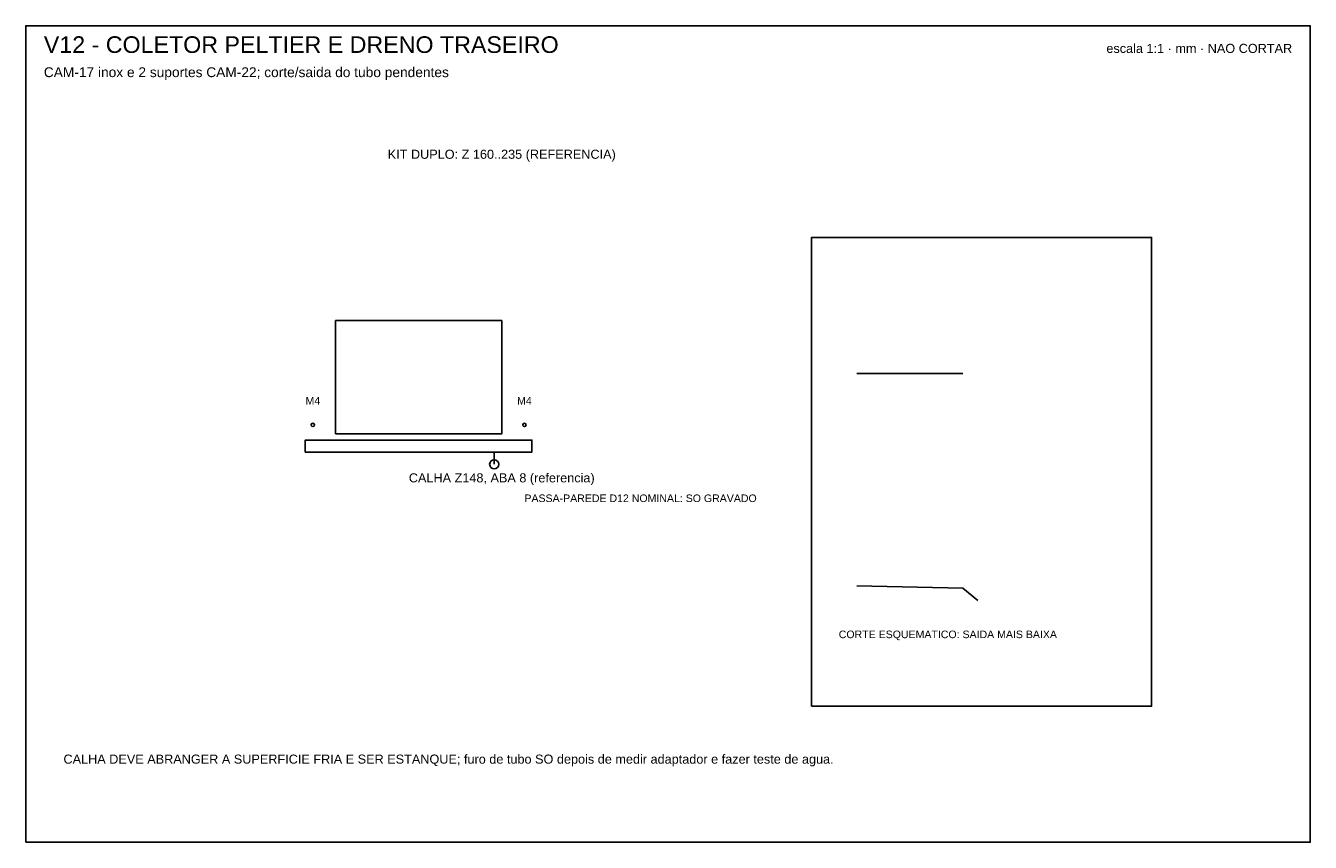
# Model space of a CAD drawing. Header units: millimetres. Extents: x 0 to 850, y 0 to 540.
import ezdxf
from ezdxf.enums import TextEntityAlignment as Align

# ---------------------------------------------------------------- set-up
doc = ezdxf.new("R2010")
doc.units = ezdxf.units.MM
for name, color, linetype in [('GRAVACAO', 3, 'Continuous'), ('MOLDURA', 8, 'Continuous'), ('REF', 9, 'Continuous'), ('TEXTO', 7, 'Continuous')]:
    doc.layers.add(name, color=color, linetype=linetype)
doc.styles.add('ARIAL', font='arial.ttf')

msp = doc.modelspace()

# ---------------------------------------------------------------- linework, layer by layer
at = {"layer": 'GRAVACAO'}
for p, q in [((550, 310), (620, 310)), ((310, 258), (310, 250)), ((620, 168), (630, 160))]:
    msp.add_line(p, q, dxfattribs=at)
msp.add_lwpolyline([(205, 270), (315, 270), (315, 345), (205, 345)], close=True, dxfattribs=at)
for centre, radius in [((190, 276), 1.12), ((330, 276), 1.12), ((310, 250), 3)]:
    msp.add_circle(centre, radius, dxfattribs=at)
at = {"layer": 'MOLDURA'}
for points in [[(0, 0), (850, 0), (850, 540), (0, 540)], [(520, 90), (745, 90), (745, 400), (520, 400)]]:
    msp.add_lwpolyline(points, close=True, dxfattribs=at)
at = {"layer": 'REF'}
msp.add_line((550, 169.5), (620, 168), dxfattribs=at)
msp.add_lwpolyline([(185, 258), (335, 258), (335, 266), (185, 266)], close=True, dxfattribs=at)

# ---------------------------------------------------------------- texts
at = {"layer": 'TEXTO', "style": 'ARIAL'}
for s, height, p in [('V12 - COLETOR PELTIER E DRENO TRASEIRO', 11, (12, 522)), ('CAM-17 inox e 2 suportes CAM-22; corte/saida do tubo pendentes', 6.5, (12, 506)), ('PASSA-PAREDE D12 NOMINAL: SO GRAVADO', 5, (330, 225)), ('CORTE ESQUEMATICO: SAIDA MAIS BAIXA', 5, (538, 135)), ('CALHA DEVE ABRANGER A SUPERFICIE FRIA E SER ESTANQUE; furo de tubo SO depois de medir adaptador e fazer teste de agua.', 6, (25, 52))]:
    msp.add_text(s, height=height, dxfattribs=at).set_placement(p)
msp.add_text('escala 1:1 · mm · NAO CORTAR', height=6, dxfattribs=at).set_placement((838, 522), align=Align.RIGHT)
for s, height, p in [('KIT DUPLO: Z 160..235 (REFERENCIA)', 6, (315, 455)), ('M4', 5, (190, 292)), ('M4', 5, (330, 292)), ('CALHA Z148, ABA 8 (referencia)', 6, (315, 241))]:
    msp.add_text(s, height=height, dxfattribs=at).set_placement(p, align=Align.MIDDLE_CENTER)

doc.saveas('drawing.dxf')
